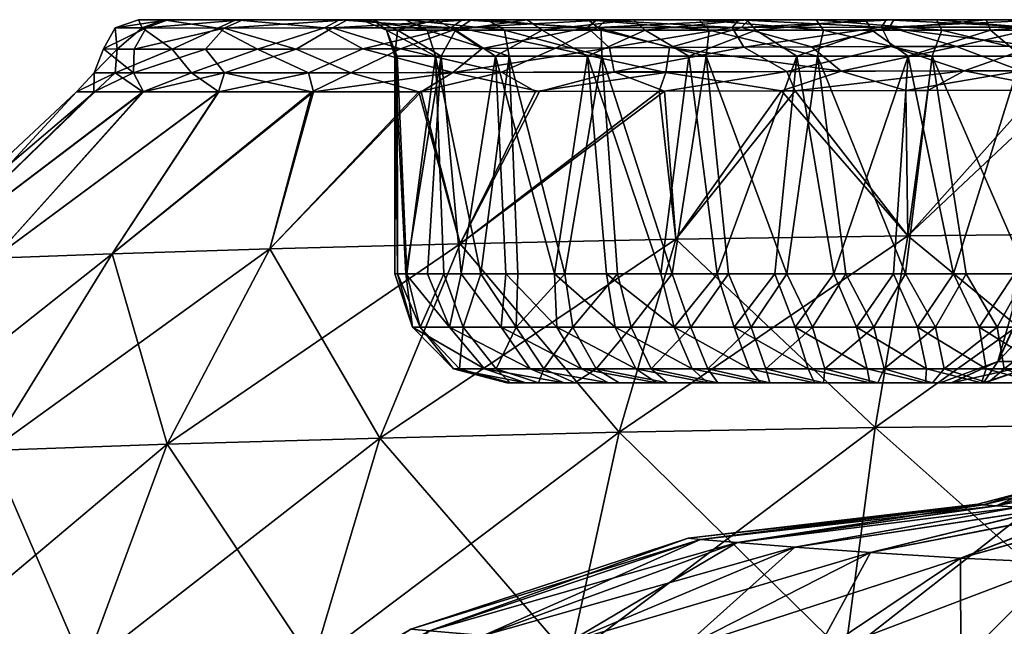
# Model space of a CAD drawing. Header units: inches. Extents: x -240 to 240, y 0 to 167.
# Tile 3 of 9: x -172 to -36, y 83 to 167. Entities that reach past the tile are written whole.
import ezdxf

# ---------------------------------------------------------------- set-up
doc = ezdxf.new("R2010")
doc.units = ezdxf.units.IN
doc.header["$MEASUREMENT"] = 0
doc.layers.add('Layer 1', color=7, linetype='Continuous')

# ---------------------------------------------------------------- blocks, each defined once
blk = doc.blocks.new('Planet ovale piccolo appoggio')
at = {"color": 9, "true_color": 0xc0c0c0}
mesh = blk.add_polyface(dxfattribs=at)
corners = [(-151.3, 108.55, 102.09), (-175.64, 107.7, 78.12), (-158.9, 134.77, 67.06), (-175.19, 134.19, 45.15), (-185.33, 133.79, 22.46), (-193.99, 106.98, 52.29), (-205.48, 106.47, 25.82), (-188.65, 133.8), (-163.81, 157.07), (-161.39, 157.07, 17.49), (-154.57, 157.08, 34.03), (-144.27, 157.08, 48.95), (-151.3, 108.55, -102.09), (-137.2, 135.44, -87.22), (-175.64, 107.7, -78.12), (-205.48, 106.47, -25.82), (-175.19, 134.19, -45.15), (-185.33, 133.79, -22.46), (-158.9, 134.77, -67.06), (-144.23, 157.08, -49.16), (-161.29, 157.07, -17.71), (-154.65, 157.08, -34.15), (-193.99, 106.98, -52.29), (-209.18, 106.65), (-158.48, 159.69, -19.37), (-158.19, 162.96, -15.77), (-161.37, 159.69, 3.64), (-155.95, 159.68, 26.21), (-150.65, 162.93, -34.03), (-160.07, 162.97, 3.86), (-155.84, 162.94, 23.16), (-158.46, 165.86, 0.72), (-154.74, 165.86, -21.14), (-151.25, 167, 21.41), (-155.28, 167, 0.65), (-154.23, 165.86, 22.55)]
mesh.append_faces([[corners[k] for k in face] for face in [(0, 1, 2), (1, 3, 2), (4, 3, 5), (6, 7, 4), (8, 4, 7), (8, 9, 4), (4, 9, 10), (10, 3, 4), (3, 10, 11), (11, 2, 3), (12, 13, 14), (15, 16, 17), (18, 19, 16), (7, 20, 8), (21, 17, 16), (22, 14, 18), (18, 14, 13), (20, 7, 17), (21, 16, 19), (16, 22, 18), (17, 7, 23), (20, 17, 21), (21, 24, 20), (24, 25, 26), (20, 24, 8), (10, 9, 27), (26, 8, 24), (27, 9, 26), (25, 24, 28), (29, 26, 25), (29, 30, 27), (8, 26, 9), (27, 26, 29), (31, 25, 32), (33, 31, 34), (34, 31, 32), (31, 33, 35), (29, 35, 30), (31, 29, 25), (29, 31, 35)]], dxfattribs={"color": 9})
mesh = blk.add_polyface(dxfattribs=at)
corners = [(-133.59, 162.95, 55.28), (-143.48, 165.85, 41.71), (-128.55, 165.86, 57.51), (-155.84, 162.94, 23.16), (-154.23, 165.86, 22.55), (-146.05, 162.93, 41.14), (-151.25, 167, 21.41), (-140.92, 167, 39.79), (-126.53, 167, 55.11), (-137.2, 135.44, 87.22), (-122.06, 109.42, 123.07), (-151.3, 108.55, 102.09), (-158.9, 134.77, 67.06), (-131.42, 157.08, 61.97), (-144.27, 157.08, 48.95), (-118.53, 167, 20.94), (-122.97, 167, -11.87), (-124.63, 167, 5.09), (-155.28, 167, 0.65), (-114.35, 167, -26.59), (-151.77, 167, -20), (-141.86, 167, -38.63), (-158.9, 134.77, -67.06), (-137.2, 135.44, -87.22), (-131.2, 157.08, -62.22), (-144.23, 157.08, -49.16), (-131.89, 159.69, -58.56), (-147.99, 159.67, -40.51), (-154.65, 157.08, -34.15), (-158.48, 159.69, -19.37), (-143.45, 159.68, 46.53), (-155.95, 159.68, 26.21), (-154.57, 157.08, 34.03), (-138.9, 162.93, -49.89), (-150.65, 162.93, -34.03), (-126.04, 159.7, 63.48), (-144.33, 165.85, -40.57), (-129.66, 165.86, -56.55), (-154.74, 165.86, -21.14), (-158.19, 162.96, -15.77)]
mesh.append_faces([[corners[k] for k in face] for face in [(0, 1, 2), (3, 4, 1), (0, 5, 1), (1, 5, 3), (4, 6, 7), (1, 7, 8), (7, 1, 4), (9, 10, 11), (9, 12, 13), (12, 14, 13), (9, 11, 12), (6, 15, 7), (16, 17, 18), (19, 20, 21), (18, 17, 6), (18, 20, 16), (22, 23, 24), (25, 22, 24), (25, 24, 26), (27, 28, 25), (25, 26, 27), (29, 28, 27), (5, 30, 31), (14, 32, 30), (31, 30, 32), (13, 14, 30), (27, 33, 34), (27, 26, 33), (29, 27, 34), (31, 3, 5), (0, 30, 5), (35, 30, 0), (36, 33, 37), (34, 36, 38), (18, 38, 20), (38, 36, 20), (21, 20, 36), (38, 39, 34), (36, 34, 33), (36, 37, 21)]], dxfattribs={"color": 9})
mesh = blk.add_polyface(dxfattribs=at)
corners = [(-133.59, 162.95, 55.28), (-128.55, 165.86, 57.51), (-119.21, 163, 66.94), (-111.1, 165.88, 70.18), (-126.53, 167, 55.11), (-109.5, 167, 67.51), (-143.48, 165.85, 41.71), (-115.54, 165.54, 19.04), (-121.13, 165.54, 4.58), (-114.38, 162, 18.06), (-107.23, 167, 33.75), (-118.53, 167, 20.94), (-104.9, 165.54, 31.09), (-124.63, 167, 5.09), (-119.68, 162, 4.37), (-104.26, 162, 29.62), (-141.86, 167, -38.63), (-127.63, 167, -54.19), (-101.77, 167, -38.07), (-140.92, 167, 39.79), (-93.4, 167, 43.5), (-151.25, 167, 21.41), (-151.77, 167, -20), (-114.35, 167, -26.59), (-122.97, 167, -11.87), (-126.04, 159.7, 63.48), (-105.32, 159.76, 77.12), (-116.68, 157.09, 73.13), (-124.38, 162.98, -63.15), (-112.01, 159.74, -73.24), (-107.98, 163.05, -74.05), (-131.89, 159.69, -58.56), (-138.9, 162.93, -49.89), (-120, 162), (-119.92, 162, 2.19), (-119.63, 165.54, -10.71), (-113.63, 162, -14.27), (-111.65, 165.54, -24.31), (-106.13, 162, -27.83), (-129.66, 165.86, -56.55), (-112.3, 165.88, -69.43), (-110.72, 167, -66.76)]
mesh.append_faces([[corners[k] for k in face] for face in [(0, 1, 2), (1, 3, 2), (4, 5, 1), (3, 1, 5), (1, 6, 4), (7, 8, 9), (10, 11, 12), (7, 13, 8), (7, 11, 13), (8, 14, 9), (7, 9, 15), (7, 12, 11), (16, 17, 18), (10, 4, 19), (5, 4, 20), (19, 11, 10), (21, 13, 11), (22, 23, 24), (16, 18, 23), (25, 26, 27), (28, 29, 30), (28, 31, 29), (32, 31, 28), (2, 25, 0), (26, 25, 2), (33, 34, 8), (8, 34, 14), (35, 36, 33), (36, 35, 37), (24, 23, 35), (24, 8, 13), (37, 38, 36), (35, 8, 24), (8, 35, 33), (37, 35, 23), (32, 28, 39), (40, 28, 30), (39, 28, 40), (17, 16, 39), (41, 17, 40), (39, 40, 17)]], dxfattribs={"color": 9})
mesh = blk.add_polyface(dxfattribs=at)
corners = [(-97.9, 163.1, 79.37), (-119.21, 163, 66.94), (-111.1, 165.88, 70.18), (-92.05, 165.91, 80.15), (-109.5, 167, 67.51), (-90.85, 167, 77.31), (-107.23, 167, 33.75), (-104.9, 165.54, 31.09), (-91.61, 165.54, 40.45), (-93.4, 167, 43.5), (-104.26, 162, 29.62), (-91.51, 162, 38.76), (-115.54, 165.54, 19.04), (-96.61, 132, 35.57), (-108.18, 132, 23.42), (-103.09, 132, 30.15), (-114.38, 162, 18.06), (-116.68, 157.09, 73.13), (-100.64, 157.11, 82.5), (-110.99, 136.14, 104.72), (-83.62, 157.15, 90.11), (-101.77, 167, -38.07), (-127.63, 167, -54.19), (-87.15, 167, -46.87), (-126.53, 167, 55.11), (-110.72, 167, -66.76), (-82.88, 157.15, -90.42), (-100.11, 157.11, -82.8), (-110.99, 136.14, -104.72), (-116.38, 157.09, -73.42), (-110.87, 132, -23.37), (-106.13, 162, -27.83), (-104.71, 132, -29.36), (-93.48, 162, -37.38), (-90.89, 132, -39.18), (-98.04, 132, -34.62), (-112.01, 159.74, -73.24), (-89.82, 159.81, -84.63), (-90.45, 163.14, -82.77), (-105.32, 159.76, 77.12), (-82.71, 159.72, 87.59), (-107.98, 163.05, -74.05), (-111.65, 165.54, -24.31), (-114.35, 167, -26.59), (-99.7, 165.54, -35.21), (-93.49, 165.91, -79.5), (-112.3, 165.88, -69.43), (-92.21, 167, -76.71)]
mesh.append_faces([[corners[k] for k in face] for face in [(0, 1, 2), (0, 2, 3), (4, 5, 2), (3, 2, 5), (6, 7, 8), (8, 9, 6), (7, 10, 11), (8, 7, 11), (7, 12, 10), (11, 10, 13), (10, 14, 15), (13, 10, 15), (10, 16, 14), (17, 18, 19), (19, 18, 20), (21, 22, 23), (24, 6, 9), (22, 25, 23), (26, 27, 28), (28, 27, 29), (30, 31, 32), (33, 34, 35), (33, 35, 31), (35, 32, 31), (36, 37, 38), (36, 27, 37), (18, 39, 40), (39, 18, 17), (38, 41, 36), (39, 1, 0), (40, 39, 0), (42, 43, 21), (23, 44, 21), (44, 42, 21), (44, 33, 31), (42, 44, 31), (38, 45, 41), (45, 46, 41), (47, 25, 45), (46, 45, 25)]], dxfattribs={"color": 9})
mesh = blk.add_polyface(dxfattribs=at)
corners = [(-92.05, 165.91, 80.15), (-82.19, 163.18, 86.1), (-97.9, 163.1, 79.37), (-72.27, 165.94, 87.67), (-90.85, 167, 77.31), (-71.35, 167, 84.77), (-76.73, 165.54, 47.72), (-93.4, 167, 43.5), (-91.61, 165.54, 40.45), (-78.1, 167, 50.98), (-91.51, 162, 38.76), (-77.14, 162, 45.92), (-82.71, 159.72, 87.59), (-66.79, 157.2, 95.86), (-83.62, 157.15, 90.11), (-58.59, 159.91, 95.04), (-81.85, 132, 43.93), (-81.33, 136.77, 118.77), (-110.99, 136.14, 104.72), (-110.72, 167, -66.76), (-71.54, 167, -53.5), (-87.15, 167, -46.87), (-92.21, 167, -76.71), (-72.65, 167, -84.34), (-55.21, 167, -58.43), (-109.5, 167, 67.51), (-62.02, 167, 56.58), (-110.99, 136.14, -104.72), (-81.33, 136.77, -118.77), (-82.88, 157.15, -90.42), (-64.91, 157.2, -96.41), (-79.52, 162, -44.86), (-75.64, 132, -46.59), (-83.39, 132, -43.15), (-93.48, 162, -37.38), (-90.89, 132, -39.18), (-100.64, 157.11, 82.5), (-89.82, 159.81, -84.63), (-100.11, 157.11, -82.8), (-66.07, 159.89, -93.04), (-90.45, 163.14, -82.77), (-71.98, 163.22, -89.63), (-85.57, 165.54, -43.71), (-99.7, 165.54, -35.21), (-70.34, 165.54, -50.17), (-93.49, 165.91, -79.5), (-73.56, 165.94, -87.25)]
mesh.append_faces([[corners[k] for k in face] for face in [(0, 1, 2), (3, 1, 0), (4, 5, 0), (3, 0, 5), (6, 7, 8), (7, 6, 9), (8, 10, 11), (6, 8, 11), (12, 13, 14), (1, 15, 12), (10, 16, 11), (17, 18, 14), (13, 17, 14), (19, 20, 21), (22, 23, 24), (20, 19, 22), (7, 9, 25), (4, 26, 5), (4, 25, 9), (26, 4, 9), (27, 28, 29), (28, 30, 29), (31, 32, 33), (34, 31, 33), (34, 33, 35), (12, 14, 36), (29, 37, 38), (39, 37, 29), (1, 12, 2), (40, 37, 41), (37, 39, 41), (21, 42, 43), (20, 44, 42), (20, 42, 21), (42, 31, 34), (43, 42, 34), (42, 44, 31), (45, 40, 46), (46, 40, 41), (23, 22, 46), (45, 46, 22)]], dxfattribs={"color": 9})
mesh = blk.add_polyface(dxfattribs=at)
corners = [(-42.69, 163.32, 96.74), (-62.68, 163.26, 92.34), (-51.94, 165.97, 93.11), (-82.19, 163.18, 86.1), (-72.27, 165.94, 87.67), (-51.31, 167, 90.14), (-30.76, 167, 93.66), (-71.35, 167, 84.77), (-62.02, 167, 56.58), (-61, 165.54, 53.2), (-44.73, 165.54, 57.17), (-45.46, 167, 60.63), (-76.73, 165.54, 47.72), (-78.1, 167, 50.98), (-61.85, 162, 51.39), (-46.04, 162, 55.4), (-77.14, 162, 45.92), (-58.59, 159.91, 95.04), (-33.85, 159.97, 99.8), (-49.67, 157.24, 100.21), (-66.79, 157.2, 95.86), (-82.71, 159.72, 87.59), (-72.65, 167, -84.34), (-38.62, 167, -61.88), (-55.21, 167, -58.43), (-71.54, 167, -53.5), (-92.21, 167, -76.71), (-52.4, 167, -89.91), (-41.64, 159.96, -98.6), (-66.07, 159.89, -93.04), (-64.91, 157.2, -96.41), (-71.98, 163.22, -89.63), (-51.71, 163.3, -94.98), (-70.34, 165.54, -50.17), (-54.35, 165.54, -55), (-64.67, 162, -50.54), (-79.52, 162, -44.86), (-49.34, 162, -54.68), (-38.05, 165.54, -58.39), (-53.04, 165.97, -92.87), (-32.01, 163.35, -98.35), (-73.56, 165.94, -87.25), (-32.24, 165.98, -96.52)]
mesh.append_faces([[corners[k] for k in face] for face in [(0, 1, 2), (3, 4, 1), (4, 2, 1), (5, 6, 2), (7, 5, 4), (2, 4, 5), (8, 9, 10), (10, 11, 8), (12, 9, 13), (8, 13, 9), (9, 14, 15), (10, 9, 15), (12, 16, 14), (9, 12, 14), (17, 0, 18), (17, 18, 19), (17, 3, 1), (17, 1, 0), (17, 20, 21), (5, 7, 11), (22, 23, 24), (11, 7, 8), (25, 26, 24), (23, 22, 27), (28, 29, 30), (31, 29, 32), (29, 28, 32), (24, 33, 25), (24, 23, 34), (24, 34, 33), (33, 35, 36), (34, 37, 35), (33, 34, 35), (34, 38, 37), (39, 32, 40), (32, 39, 31), (41, 31, 39), (39, 27, 22), (41, 39, 22), (39, 42, 27)]], dxfattribs={"color": 9})
mesh = blk.add_polyface(dxfattribs=at)
corners = [(-31.12, 165.98, 96.66), (-22.26, 163.37, 99.41), (-42.69, 163.32, 96.74), (-51.94, 165.97, 93.11), (-30.76, 167, 93.66), (-28.28, 165.54, 59.79), (-45.46, 167, 60.63), (-44.73, 165.54, 57.17), (-28.76, 167, 63.29), (-46.04, 162, 55.4), (-29.98, 162, 58.09), (-49.67, 157.24, 100.21), (-33.85, 159.97, 99.8), (-31.46, 157.28, 103.32), (-33.02, 132, 57.65), (-38.62, 167, -61.88), (-52.4, 167, -89.91), (-31.85, 167, -93.53), (-51.31, 167, 90.14), (-21.89, 167, -64.01), (-33.76, 162, -57.56), (-43.1, 132, -56), (-49.34, 162, -54.68), (-24.57, 167, 4.42), (-28.56, 167, 8.99), (-30, 167), (-24.54, 167, -4.26), (-28.44, 167, -9.47), (-28.08, 157.29, -103.72), (-16.67, 160, -101.56), (-41.64, 159.96, -98.6), (-46.65, 157.25, -100.82), (-32.01, 163.35, -98.35), (-51.71, 163.3, -94.98), (-54.35, 165.54, -55), (-38.05, 165.54, -58.39), (-21.57, 165.54, -60.49), (-29.59, 165.54, -15.78), (-33.54, 165.54), (-24.35, 167, 17.5), (-29.59, 165.54, 15.78), (-31.67, 162, 14.61), (-34.55, 162, 5.14), (-34.65, 162, -4.87), (-31.8, 162, -14.5), (-26.53, 162, -22.88), (-24.11, 167, -17.74), (-26.22, 162, 22.92), (-32.24, 165.98, -96.52), (-53.04, 165.97, -92.87)]
mesh.append_faces([[corners[k] for k in face] for face in [(0, 1, 2), (2, 3, 0), (0, 3, 4), (5, 6, 7), (6, 5, 8), (7, 9, 10), (5, 7, 10), (11, 12, 13), (1, 12, 2), (14, 10, 9), (15, 16, 17), (18, 8, 4), (8, 18, 6), (15, 17, 19), (20, 21, 22), (23, 24, 25), (26, 25, 27), (28, 29, 30), (30, 31, 28), (32, 30, 29), (33, 30, 32), (34, 15, 35), (35, 19, 36), (15, 19, 35), (35, 20, 22), (35, 36, 20), (37, 27, 38), (24, 39, 40), (38, 25, 24), (25, 38, 27), (38, 40, 41), (40, 38, 24), (38, 42, 43), (37, 44, 45), (44, 37, 43), (37, 46, 27), (37, 38, 43), (42, 38, 41), (40, 47, 41), (48, 49, 32), (48, 17, 16)]], dxfattribs={"color": 9})
mesh = blk.add_polyface(dxfattribs=at)
corners = [(-115.51, 132, -16.28), (-110.87, 132, -23.37), (-112.45, 124.66, -17.6), (-116.52, 124.66, 9.33), (-111.91, 118.92, -4.36), (-111.08, 118.92, 7.5), (-107.64, 118.92, -14.46), (-117.55, 124.66, -5.46), (-120, 132, 0), (-118.46, 132, -8.37), (-119.62, 132, 4.8), (-118.34, 132, 9.94), (-105.37, 124.66, -26.08), (-113.26, 132, 16.68), (-108.18, 132, 23.42), (-114.38, 162, 18.06), (-119.68, 162, 4.37), (-119.92, 162, 2.19), (-120, 162), (-137.2, 135.44, 87.22), (-110.99, 136.14, 104.72), (-122.06, 109.42, 123.07), (-116.68, 157.09, 73.13), (-131.42, 157.08, 61.97), (-110.99, 136.14, -104.72), (-151.3, 108.55, -102.09), (-122.06, 109.42, -123.07), (-137.2, 135.44, -87.22), (-116.38, 157.09, -73.42), (-131.2, 157.08, -62.22), (-113.63, 162, -14.27), (-106.13, 162, -27.83), (-112.01, 159.74, -73.24), (-100.11, 157.11, -82.8), (-131.89, 159.69, -58.56), (-126.04, 159.7, 63.48), (-143.45, 159.68, 46.53), (-110.61, 124.66, 20.2)]
mesh.append_faces([[corners[k] for k in face] for face in [(0, 1, 2), (3, 4, 5), (6, 4, 7), (7, 4, 3), (7, 2, 6), (8, 9, 7), (10, 8, 7), (11, 10, 3), (3, 10, 7), (9, 0, 2), (7, 9, 2), (12, 2, 1), (13, 14, 15), (11, 15, 16), (15, 11, 13), (10, 11, 16), (17, 8, 10), (10, 16, 17), (17, 18, 8), (19, 20, 21), (20, 19, 22), (22, 19, 23), (24, 25, 26), (27, 25, 24), (28, 27, 24), (27, 28, 29), (8, 18, 9), (30, 0, 9), (1, 30, 31), (18, 30, 9), (0, 30, 1), (32, 28, 33), (28, 32, 29), (32, 34, 29), (23, 35, 22), (35, 23, 36), (3, 37, 13), (3, 5, 37), (11, 3, 13), (14, 13, 37)]], dxfattribs={"color": 9})
mesh = blk.add_polyface(dxfattribs=at)
corners = [(-81.55, 124.66, -41.9), (-71.2, 118.92, -40.1), (-79.1, 118.92, -36.7), (-86.81, 118.92, -32.68), (-89.68, 124.66, -37.66), (-73.3, 124.66, -45.45), (-97.68, 124.66, -32.5), (-98.04, 132, -34.62), (-90.89, 132, -39.18), (-90.58, 117, -21.48), (-94.3, 118.92, -27.85), (-83.96, 117, -25.89), (-83.39, 132, -43.15), (-76.94, 117, -29.63), (-75.64, 132, -46.59), (-69.69, 117, -32.81), (-81.85, 132, 43.93), (-74.06, 132, 47.27), (-77.14, 162, 45.92), (-91.51, 162, 38.76), (-89.34, 132, 40), (-96.61, 132, 35.57), (-89.14, 110.22, 140.02), (-81.33, 136.77, 118.77), (-53.91, 110.85, 152.03), (-44.96, 117, 0.14), (-95.22, 117, 17.78), (-96.7, 117, -16.34), (-89.14, 117, 22.64), (-81.33, 136.77, -118.77), (-89.14, 110.22, -140.02), (-49.39, 137.27, -128.65), (-79.28, 124.66, 42.94), (-76.93, 118.92, 37.7), (-70.94, 124.66, 46.35), (-84.74, 118.92, 33.84), (-75.53, 117, 30.27), (-87.49, 124.66, 38.89), (-95.49, 124.66, 34.03), (-92.27, 118.92, 29.27), (-82.48, 117, 26.77), (-68.38, 117, 33.35)]
mesh.append_faces([[corners[k] for k in face] for face in [(0, 1, 2), (3, 4, 2), (1, 0, 5), (0, 2, 4), (6, 4, 3), (7, 8, 4), (9, 10, 11), (8, 12, 0), (11, 3, 13), (3, 11, 10), (0, 4, 8), (0, 12, 14), (13, 2, 15), (2, 13, 3), (5, 0, 14), (1, 15, 2), (16, 17, 18), (16, 19, 20), (21, 20, 19), (22, 23, 24), (25, 26, 27), (25, 28, 26), (9, 25, 27), (29, 30, 31), (32, 33, 34), (33, 35, 36), (32, 37, 35), (38, 39, 37), (40, 35, 39), (39, 26, 28), (16, 32, 17), (32, 34, 17), (20, 37, 16), (33, 36, 41), (37, 32, 16), (35, 40, 36), (35, 33, 32), (38, 37, 20), (39, 28, 40), (39, 35, 37)]], dxfattribs={"color": 9})
mesh = blk.add_polyface(dxfattribs=at)
corners = [(-48.06, 124.66, -53.02), (-46.82, 118.92, -47.4), (-56.49, 124.66, -50.95), (-64.92, 124.66, -48.45), (-54.99, 118.92, -45.4), (-73.3, 124.66, -45.45), (-63.14, 118.92, -42.98), (-75.64, 132, -46.59), (-67.69, 132, -49.55), (-59.6, 132, -52.08), (-51.39, 132, -54.22), (-43.1, 132, -56), (-66.79, 157.2, 95.86), (-58.59, 159.91, 95.04), (-49.67, 157.24, 100.21), (-41.39, 132, 56.3), (-46.04, 162, 55.4), (-49.73, 132, 54.63), (-61.85, 162, 51.39), (-57.93, 132, 52.55), (-77.14, 162, 45.92), (-66.04, 132, 50.09), (-74.06, 132, 47.27), (-49.39, 137.27, 128.65), (-53.91, 110.85, 152.03), (-81.33, 136.77, 118.77), (-46.65, 157.25, -100.82), (-64.91, 157.2, -96.41), (-49.39, 137.27, -128.65), (-81.33, 136.77, -118.77), (-49.34, 162, -54.68), (-64.67, 162, -50.54), (-79.52, 162, -44.86), (-82.88, 157.15, -90.42), (-66.07, 159.89, -93.04), (-41.64, 159.96, -98.6), (-54.06, 124.66, 51.59), (-52.64, 118.92, 46.02), (-45.58, 124.66, 53.55), (-62.53, 124.66, 49.2), (-60.84, 118.92, 43.71), (-68.94, 118.92, 40.96), (-70.94, 124.66, 46.35)]
mesh.append_faces([[corners[k] for k in face] for face in [(0, 1, 2), (3, 2, 4), (5, 3, 6), (7, 8, 5), (9, 3, 8), (3, 5, 8), (10, 2, 9), (2, 3, 9), (11, 0, 10), (0, 2, 10), (12, 13, 14), (15, 16, 17), (18, 19, 17), (17, 16, 18), (20, 21, 18), (19, 18, 21), (20, 22, 21), (23, 24, 25), (23, 25, 12), (12, 14, 23), (26, 27, 28), (27, 29, 28), (11, 10, 30), (9, 8, 31), (30, 10, 9), (7, 31, 8), (9, 31, 30), (32, 31, 7), (33, 27, 34), (26, 35, 27), (36, 37, 38), (36, 39, 40), (41, 39, 42), (17, 38, 15), (19, 36, 17), (36, 38, 17), (21, 39, 19), (39, 36, 19), (22, 42, 21), (42, 39, 21)]], dxfattribs={"color": 9})
mesh = blk.add_polyface(dxfattribs=at)
corners = [(-33.69, 127, -9.2), (-30.34, 119.93, -22.76), (-30.07, 127, -17.6), (-37, 119.93, 8.33), (-33.8, 127, 8.92), (-30.32, 127, 17.41), (-37, 119.93, -8.33), (-35, 127), (-30.34, 119.93, 22.76), (-24.56, 127, -24.69), (-24.82, 127, 24.82), (-39.61, 124.66, -54.69), (-31.15, 124.66, -56.01), (-30.37, 118.92, -50.31), (-38.61, 118.92, -49.03), (-48.06, 124.66, -53.02), (-34.74, 132, -57.43), (-43.1, 132, -56), (-26.33, 132, -58.54), (-29.98, 162, 58.09), (-33.02, 132, 57.65), (-24.62, 132, 58.7), (-41.39, 132, 56.3), (-46.04, 162, 55.4), (-16.44, 137.56, 133.81), (-49.39, 137.27, 128.65), (-31.46, 157.28, 103.32), (-49.67, 157.24, 100.21), (-17.86, 111.21, 158.33), (-49.39, 137.27, -128.65), (-16.44, 137.56, -133.81), (-28.08, 157.29, -103.72), (-46.65, 157.25, -100.82), (-53.92, 110.85, -152.03), (-26.53, 162, -22.88), (-31.8, 162, -14.5), (-31.67, 162, 14.61), (-34.55, 162, 5.14), (-34.65, 162, -4.87), (-26.22, 162, 22.92), (-33.76, 162, -57.56), (-28.61, 124.66, 56.34), (-37.1, 124.66, 55.12), (-36.17, 118.92, 49.45), (-44.41, 118.92, 47.92), (-45.58, 124.66, 53.55)]
mesh.append_faces([[corners[k] for k in face] for face in [(0, 1, 2), (3, 4, 5), (6, 7, 3), (0, 6, 1), (7, 4, 3), (3, 5, 8), (0, 7, 6), (9, 2, 1), (10, 8, 5), (11, 12, 13), (14, 15, 11), (16, 11, 17), (11, 15, 17), (18, 12, 16), (12, 11, 16), (19, 20, 21), (22, 20, 23), (24, 25, 26), (25, 27, 26), (24, 28, 25), (29, 30, 31), (32, 29, 31), (29, 33, 30), (2, 34, 35), (36, 4, 37), (38, 7, 0), (36, 39, 5), (4, 36, 5), (37, 7, 38), (37, 4, 7), (0, 2, 35), (38, 0, 35), (40, 16, 17), (16, 40, 18), (41, 42, 43), (44, 42, 45), (20, 41, 21), (22, 42, 20), (42, 41, 20), (45, 42, 22)]], dxfattribs={"color": 9})
mesh = blk.add_polyface(dxfattribs=at)
corners = [(-46.82, 118.92, -47.4), (-48.06, 124.66, -53.02), (-38.61, 118.92, -49.03), (-54.99, 118.92, -45.4), (-56.49, 124.66, -50.95), (-64.92, 124.66, -48.45), (-63.14, 118.92, -42.98), (-71.2, 118.92, -40.1), (-73.3, 124.66, -45.45), (-69.69, 117, -32.81), (-62.23, 117, -35.56), (-54.64, 117, -37.9), (-46.97, 117, -39.86), (-39.25, 117, -41.46), (-44.96, 117, 0.14), (-43.35, 117, 11.78), (-82.48, 117, 26.77), (-43.43, 117, -11.58), (-83.96, 117, -25.89), (-76.94, 117, -29.63), (-61.02, 117, 35.97), (-38.81, 117, 22.51), (-53.55, 117, 38.2), (-68.38, 117, 33.35), (-46, 117, 40.08), (-75.53, 117, 30.27), (-89.14, 117, 22.64), (-90.58, 117, -21.48), (-38.99, 117, -22.51), (-89.14, 110.22, -140.02), (-53.92, 110.85, -152.03), (-49.39, 137.27, -128.65), (-52.64, 118.92, 46.02), (-44.41, 118.92, 47.92), (-60.84, 118.92, 43.71), (-68.94, 118.92, 40.96), (-76.93, 118.92, 37.7), (-38.41, 117, 41.61), (-45.58, 124.66, 53.55), (-54.06, 124.66, 51.59), (-62.53, 124.66, 49.2), (-70.94, 124.66, 46.35)]
mesh.append_faces([[corners[k] for k in face] for face in [(0, 1, 2), (0, 3, 4), (5, 3, 6), (7, 8, 6), (9, 7, 10), (10, 6, 11), (6, 10, 7), (11, 3, 12), (3, 11, 6), (12, 0, 13), (0, 12, 3), (14, 15, 16), (17, 18, 19), (20, 21, 22), (15, 20, 23), (21, 20, 15), (21, 24, 22), (15, 25, 16), (25, 15, 23), (26, 14, 16), (27, 18, 14), (9, 17, 19), (18, 17, 14), (17, 10, 28), (10, 17, 9), (28, 11, 12), (10, 11, 28), (29, 30, 31), (32, 24, 33), (32, 34, 22), (20, 34, 35), (36, 23, 35), (33, 24, 37), (32, 22, 24), (32, 33, 38), (34, 20, 22), (34, 32, 39), (35, 23, 20), (35, 34, 40), (36, 35, 41)]], dxfattribs={"color": 9})
mesh = blk.add_polyface(dxfattribs=at)
corners = [(-30.34, 119.93, 22.76), (-43.35, 117, 11.78), (-37, 119.93, 8.33), (-38.99, 117, -22.51), (-31.94, 117, -31.81), (-30.34, 119.93, -22.76), (-38.81, 117, 22.51), (-31.58, 117, 31.81), (-44.96, 117, 0.14), (-43.43, 117, -11.58), (-37, 119.93, -8.33), (-39.61, 124.66, -54.69), (-30.37, 118.92, -50.31), (-38.61, 118.92, -49.03), (-39.25, 117, -41.46), (-31.49, 117, -42.75), (-46.82, 118.92, -47.4), (-23.68, 117, -43.74), (-53.91, 110.85, 152.03), (-49.39, 137.27, 128.65), (-17.86, 111.21, 158.33), (-19.23, 80.02, 176.38), (-30.79, 117, 42.86), (-22.25, 117, 38.92), (-38.41, 117, 41.61), (-46, 117, 40.08), (-46.97, 117, -39.86), (-22.67, 117, -39.03), (-16.44, 137.56, -133.81), (-53.92, 110.85, -152.03), (-17.86, 111.21, -158.33), (-27.46, 102.03, 16.75), (-37.25, 100.1, 13.1), (-34.18, 99.88, 19.16), (-32.31, 102.29, 3.52), (-39.02, 100.23, -6.9), (-39.76, 100.31), (-30.11, 99.67, -24.63), (-34.19, 99.91, -19.21), (-30.67, 102.2, -10.34), (-37.16, 100.09, -13.3), (-39.05, 100.23, 6.78), (-26.71, 108.02, 2.95), (-27.91, 118.92, 50.63), (-36.17, 118.92, 49.45), (-44.41, 118.92, 47.92), (-28.61, 124.66, 56.34), (-37.1, 124.66, 55.12)]
mesh.append_faces([[corners[k] for k in face] for face in [(0, 1, 2), (3, 4, 5), (6, 0, 7), (0, 6, 1), (8, 2, 1), (9, 10, 8), (10, 2, 8), (10, 9, 3), (5, 10, 3), (11, 12, 13), (14, 13, 15), (13, 14, 16), (15, 12, 17), (12, 15, 13), (18, 19, 20), (20, 21, 18), (4, 14, 15), (22, 7, 23), (7, 24, 25), (22, 24, 7), (25, 6, 7), (14, 4, 26), (3, 26, 4), (4, 15, 27), (28, 29, 30), (31, 32, 33), (32, 31, 34), (34, 35, 36), (37, 38, 39), (38, 40, 39), (34, 41, 32), (34, 36, 41), (40, 35, 39), (35, 34, 39), (34, 42, 39), (43, 44, 22), (24, 44, 45), (44, 24, 22), (44, 43, 46), (45, 44, 47)]], dxfattribs={"color": 9})
mesh = blk.add_polyface(dxfattribs=at)
corners = [(-86.81, 118.92, -32.68), (-94.3, 118.92, -27.85), (-97.68, 124.66, -32.5), (-105.37, 124.66, -26.08), (-101.36, 118.92, -21.96), (-107.64, 118.92, -14.46), (-112.45, 124.66, -17.6), (-104.12, 117, 5.17), (-111.08, 118.92, 7.5), (-104.59, 117, -2.87), (-111.91, 118.92, -4.36), (-101.95, 117, -10.06), (-110.87, 132, -23.37), (-104.71, 132, -29.36), (-96.7, 117, -16.34), (-98.04, 132, -34.62), (-90.58, 117, -21.48), (-89.68, 124.66, -37.66), (-89.14, 110.22, 140.02), (-122.06, 109.42, 123.07), (-110.99, 136.14, 104.72), (-81.33, 136.77, 118.77), (-95.22, 117, 17.78), (-100.22, 117, 11.95), (-122.06, 109.42, -123.07), (-89.14, 110.22, -140.02), (-81.33, 136.77, -118.77), (-110.99, 136.14, -104.72), (-95.49, 124.66, 34.03), (-103.29, 124.66, 28.01), (-99.47, 118.92, 23.71), (-110.61, 124.66, 20.2), (-106.04, 118.92, 16.72), (-103.09, 132, 30.15), (-108.18, 132, 23.42), (-89.34, 132, 40), (-96.61, 132, 35.57), (-92.27, 118.92, 29.27)]
mesh.append_faces([[corners[k] for k in face] for face in [(0, 1, 2), (3, 1, 4), (5, 6, 4), (4, 6, 3), (1, 3, 2), (7, 8, 9), (9, 10, 11), (10, 9, 8), (12, 13, 3), (11, 5, 14), (5, 11, 10), (13, 15, 2), (14, 4, 16), (4, 14, 5), (2, 3, 13), (1, 16, 4), (17, 2, 15), (18, 19, 20), (21, 18, 20), (22, 23, 14), (11, 23, 9), (23, 7, 9), (14, 23, 11), (24, 25, 26), (26, 27, 24), (28, 29, 30), (29, 31, 32), (29, 33, 34), (32, 31, 8), (32, 7, 23), (23, 22, 30), (35, 36, 28), (36, 33, 29), (28, 36, 29), (37, 30, 22), (30, 37, 28), (34, 31, 29), (32, 8, 7), (30, 32, 23), (32, 30, 29)]], dxfattribs={"color": 9})
mesh = blk.add_polyface(dxfattribs=at)
corners = [(-152.67, 63.21), (-179.13, 36.54, 26.27), (-149.43, 62.95, 21.65), (-182.86, 36.74), (-175.19, 134.19, 45.15), (-175.64, 107.7, 78.12), (-193.99, 106.98, 52.29), (-209.18, 106.65), (-205.48, 106.47, 25.82), (-220.85, 75.97, 28.94), (-224.8, 76.46), (-230.99, 43.2, 31.77), (-235.04, 44.25), (-188.65, 133.8), (-218.39, 43.46, 63.69), (-208.53, 76.4, 58.51), (-185.33, 133.79, 22.46), (-188.83, 77.02, 87.31), (-198.15, 43.82, 94.37), (-171.15, 44.24, 122.48), (-162.7, 77.75, 113.99), (-151.3, 108.55, 102.09), (-193.99, 106.98, -52.29), (-175.19, 134.19, -45.15), (-205.48, 106.47, -25.82), (-230.99, 43.2, -31.77), (-218.39, 43.46, -63.69), (-208.53, 76.4, -58.51), (-220.85, 75.97, -28.94), (-198.15, 43.82, -94.37), (-162.71, 77.75, -113.99), (-188.83, 77.02, -87.31), (-175.64, 107.7, -78.12), (-151.3, 108.55, -102.09), (-171.15, 44.24, -122.48), (-185.33, 133.79, -22.46), (-149.43, 62.95, -21.65), (-179.13, 36.54, -26.27)]
mesh.append_faces([[corners[k] for k in face] for face in [(0, 1, 2), (0, 3, 1), (4, 5, 6), (7, 8, 9), (9, 10, 7), (10, 11, 12), (9, 11, 10), (13, 8, 7), (14, 9, 15), (6, 15, 8), (9, 14, 11), (16, 6, 8), (8, 15, 9), (17, 18, 15), (5, 17, 6), (15, 18, 14), (6, 17, 15), (19, 17, 20), (21, 20, 5), (18, 17, 19), (5, 20, 17), (22, 23, 24), (25, 26, 27), (12, 25, 28), (12, 28, 10), (29, 30, 31), (32, 31, 33), (30, 29, 34), (33, 31, 30), (26, 31, 27), (27, 32, 22), (31, 26, 29), (22, 24, 28), (32, 27, 31), (28, 27, 22), (24, 7, 10), (28, 25, 27), (28, 24, 10), (7, 24, 35), (36, 3, 0), (3, 36, 37)]], dxfattribs={"color": 9})
mesh = blk.add_polyface(dxfattribs=at)
corners = [(-30.24, 99.66, 24.51), (-64.95, 94.38, 35.62), (-54.53, 93.64, 46.29), (-25.31, 99.41, 29.16), (-42.18, 92.9, 55.37), (-34.18, 99.88, 19.16), (-72.9, 95.02, 23.93), (-39.76, 100.31), (-79.65, 95.65), (-77.92, 95.47, 11.84), (-39.05, 100.23, 6.78), (-42.09, 78.52, 88.92), (-62.29, 79.39, 78.94), (-81.37, 59.49, 99.99), (-55.15, 58.62, 112.41), (-28.51, 92.26, 62.35), (-80.57, 80.38, 65.96), (-37.25, 100.1, 13.1), (-58.03, 79.72, 169.41), (-61.71, 45.4, 179.95), (-95.91, 79.18, 156.1), (-89.14, 110.22, 140.02), (-53.91, 110.85, 152.03), (-19.23, 80.02, 176.38), (-58.04, 79.72, -169.41), (-61.71, 45.4, -179.95), (-19.24, 80.02, -176.38), (-17.86, 111.21, -158.33), (-53.92, 110.85, -152.03), (-95.91, 79.18, -156.1), (-25.06, 99.41, -29.4), (-42.18, 92.9, -55.37), (-54.53, 93.64, -46.29), (-64.95, 94.38, -35.62), (-30.11, 99.67, -24.63), (-72.9, 95.02, -23.93), (-34.19, 99.91, -19.21), (-39.02, 100.23, -6.9), (-37.16, 100.09, -13.3), (-77.92, 95.47, -11.84), (-96.01, 81.38, -50.72), (-80.57, 80.38, -65.96), (-62.29, 79.39, -78.94), (-42.09, 78.52, -88.92), (-28.51, 92.26, -62.35), (-81.37, 59.49, -99.99), (-55.15, 58.62, -112.41), (-20.97, 77.9, -95.29)]
mesh.append_faces([[corners[k] for k in face] for face in [(0, 1, 2), (3, 2, 4), (1, 5, 6), (7, 8, 9), (9, 10, 7), (11, 4, 12), (12, 13, 14), (4, 11, 15), (2, 3, 0), (12, 14, 11), (2, 16, 12), (2, 12, 4), (1, 0, 5), (1, 16, 2), (6, 5, 17), (10, 6, 17), (9, 6, 10), (18, 19, 20), (18, 21, 22), (22, 23, 18), (24, 25, 26), (27, 28, 24), (28, 29, 24), (30, 31, 32), (33, 34, 32), (33, 35, 36), (37, 38, 39), (39, 8, 37), (8, 7, 37), (35, 38, 36), (35, 39, 38), (33, 36, 34), (32, 40, 33), (41, 31, 42), (31, 41, 32), (43, 42, 44), (45, 43, 46), (44, 42, 31), (43, 45, 42), (47, 46, 43)]], dxfattribs={"color": 9})
mesh = blk.add_polyface(dxfattribs=at)
corners = [(0.28, 98.86, -38.05), (-6.33, 98.9, -37.55), (-10.6, 101.75, -29.44), (-12.94, 99.01, -35.93), (-28.51, 92.26, 62.35), (-14.22, 91.8, 66.79), (-13.59, 99.02, 35.69), (0, 91.63, 68.33), (-7.04, 98.91, 37.43), (-19.75, 99.19, 32.92), (-42.18, 92.9, 55.37), (-0.43, 98.86, 38.04), (0, 77.67, 97.5), (-20.97, 77.9, 95.29), (0, 57.77, 123), (-42.09, 78.52, 88.92), (-25.31, 99.41, 29.16), (-27.58, 58.01, 120.27), (-19.23, 80.02, 176.38), (-20.55, 45.58, 187.06), (-58.03, 79.72, 169.41), (-17.86, 111.21, 158.33), (19.24, 80.02, 176.38), (19.23, 80.02, -176.38), (-19.24, 80.02, -176.38), (-20.56, 45.58, -187.06), (-17.86, 111.21, -158.33), (-58.04, 79.72, -169.41), (-42.18, 92.9, -55.37), (-19.39, 99.2, -33.1), (-28.51, 92.26, -62.35), (-14.22, 91.8, -66.79), (0, 91.63, -68.33), (-54.53, 93.64, -46.29), (-30.11, 99.67, -24.63), (-25.06, 99.41, -29.4), (-20.97, 77.9, -95.29), (-42.09, 78.52, -88.92), (0, 77.67, -97.5), (-27.58, 58.01, -120.27), (-3.62, 101.38, 31.32), (-17.21, 101.63, 26.67), (-22.94, 101.83, -22.22), (-30.24, 99.66, 24.51), (-34.18, 99.88, 19.16), (-27.46, 102.03, 16.75)]
mesh.append_faces([[corners[k] for k in face] for face in [(0, 1, 2), (1, 3, 2), (4, 5, 6), (5, 7, 8), (9, 10, 4), (8, 7, 11), (5, 8, 6), (12, 5, 13), (5, 12, 7), (4, 6, 9), (13, 14, 12), (13, 4, 15), (4, 13, 5), (10, 9, 16), (15, 17, 13), (18, 19, 20), (21, 22, 18), (23, 24, 25), (26, 27, 24), (28, 29, 30), (30, 3, 31), (31, 0, 32), (33, 34, 35), (28, 35, 29), (30, 29, 3), (31, 3, 1), (31, 36, 37), (31, 37, 30), (0, 31, 1), (36, 32, 38), (36, 31, 32), (38, 39, 36), (11, 40, 8), (40, 6, 8), (41, 9, 6), (29, 35, 42), (29, 2, 3), (9, 41, 16), (16, 41, 43), (44, 43, 45), (42, 35, 34)]], dxfattribs={"color": 9})
mesh = blk.add_polyface(dxfattribs=at)
corners = [(-150.44, 35.49, 77.05), (-139.92, 62.34, 43.58), (-168.09, 36.1, 52.36), (-104.97, 60.48, 83.79), (-124.82, 61.47, 64.65), (-127.03, 34.79, 99.19), (-98.96, 34.09, 117.73), (-117.78, 5.16, 129.41), (-164.99, 4.7, 95.04), (-107.79, 82.25, 34.04), (-115.24, 82.87, 16.83), (-117.79, 83.11), (-149.43, 62.95, 21.65), (-152.67, 63.21), (-101.55, 45.08, 166.28), (-119.27, 10.81, 164.22), (-138.52, 44.68, 146.82), (-148.12, 11.17, 148.3), (-171.15, 44.24, 122.48), (-131.29, 78.49, 137.3), (-162.7, 77.75, 113.99), (-151.3, 108.55, 102.09), (-122.06, 109.42, 123.07), (-95.91, 79.18, 156.1), (-162.62, 11.31, -138.2), (-138.52, 44.68, -146.82), (-171.15, 44.24, -122.48), (-135.02, 11.01, -156.15), (-101.55, 45.08, -166.28), (-131.29, 78.49, -137.29), (-95.91, 79.18, -156.1), (-89.14, 110.22, -140.02), (-122.06, 109.42, -123.07), (-162.71, 77.75, -113.99), (-151.3, 108.55, -102.09), (-150.44, 35.49, -77.05), (-124.82, 61.47, -64.65), (-104.97, 60.48, -83.79), (-168.09, 36.1, -52.36), (-139.92, 62.34, -43.58), (-115.24, 82.87, -16.83), (-149.43, 62.95, -21.65), (-107.79, 82.25, -34.04), (-179.13, 36.54, -26.27), (-96.01, 81.38, -50.72), (-127.03, 34.79, -99.19), (-158.37, 4.75, -101.19)]
mesh.append_faces([[corners[k] for k in face] for face in [(0, 1, 2), (3, 4, 5), (5, 4, 0), (6, 5, 7), (4, 1, 0), (0, 8, 5), (1, 4, 9), (10, 11, 12), (10, 12, 1), (11, 13, 12), (9, 10, 1), (1, 12, 2), (14, 15, 16), (16, 17, 18), (19, 16, 20), (19, 21, 22), (20, 16, 18), (21, 19, 20), (19, 14, 16), (22, 23, 19), (24, 25, 26), (25, 27, 28), (29, 25, 30), (31, 32, 29), (26, 29, 33), (34, 33, 32), (29, 26, 25), (32, 33, 29), (35, 36, 37), (36, 38, 39), (35, 38, 36), (40, 41, 13), (13, 11, 40), (39, 41, 42), (39, 43, 41), (42, 41, 40), (44, 36, 39), (37, 45, 35), (44, 39, 42), (45, 46, 35)]], dxfattribs={"color": 9})
mesh = blk.add_polyface(dxfattribs=at)
corners = [(-117.79, 83.11), (-115.24, 82.87, 16.83), (-79.65, 95.65), (-127.03, 34.79, 99.19), (-98.96, 34.09, 117.73), (-104.97, 60.48, 83.79), (-77.92, 95.47, 11.84), (-81.37, 59.49, 99.99), (-80.57, 80.38, 65.96), (-67.48, 33.48, 131.79), (-62.29, 79.39, 78.94), (-64.95, 94.38, 35.62), (-96.01, 81.38, 50.72), (-124.82, 61.47, 64.65), (-107.79, 82.25, 34.04), (-72.9, 95.02, 23.93), (-61.71, 45.4, 179.95), (-87.54, 10.37, 176.81), (-101.55, 45.08, 166.28), (-131.29, 78.49, 137.3), (-95.91, 79.18, 156.1), (-89.14, 110.22, 140.02), (-122.06, 109.42, 123.07), (-58.03, 79.72, 169.41), (-101.55, 45.08, -166.28), (-103.13, 10.58, -171.12), (-61.71, 45.4, -179.95), (-53.92, 110.85, -152.03), (-89.14, 110.22, -140.02), (-95.91, 79.18, -156.1), (-58.04, 79.72, -169.41), (-138.52, 44.68, -146.82), (-131.29, 78.49, -137.29), (-81.37, 59.49, -99.99), (-127.03, 34.79, -99.19), (-104.97, 60.48, -83.79), (-67.48, 33.48, -131.79), (-98.96, 34.09, -117.73), (-55.15, 58.62, -112.41), (-77.92, 95.47, -11.84), (-115.24, 82.87, -16.83), (-107.79, 82.25, -34.04), (-72.9, 95.02, -23.93), (-64.95, 94.38, -35.62), (-96.01, 81.38, -50.72), (-54.53, 93.64, -46.29), (-80.57, 80.38, -65.96), (-124.82, 61.47, -64.65), (-62.29, 79.39, -78.94)]
mesh.append_faces([[corners[k] for k in face] for face in [(0, 1, 2), (3, 4, 5), (2, 1, 6), (7, 8, 5), (7, 4, 9), (5, 4, 7), (8, 7, 10), (8, 11, 12), (12, 13, 5), (12, 5, 8), (14, 12, 15), (15, 12, 11), (14, 13, 12), (14, 6, 1), (15, 6, 14), (16, 17, 18), (19, 20, 18), (21, 20, 22), (18, 20, 16), (21, 23, 20), (24, 25, 26), (27, 28, 29), (24, 30, 29), (30, 24, 26), (29, 31, 24), (28, 32, 29), (33, 34, 35), (36, 37, 38), (39, 40, 0), (39, 0, 2), (41, 40, 42), (42, 40, 39), (41, 43, 44), (43, 41, 42), (44, 45, 46), (46, 35, 47), (46, 47, 44), (48, 33, 35), (48, 35, 46), (33, 37, 34), (38, 37, 33)]], dxfattribs={"color": 9})

msp = doc.modelspace()

# ---------------------------------------------------------------- block references
at = {"layer": 'Layer 1'}
msp.add_blockref('Planet ovale piccolo appoggio', (0, 0), dxfattribs=at)

doc.saveas('drawing.dxf')
